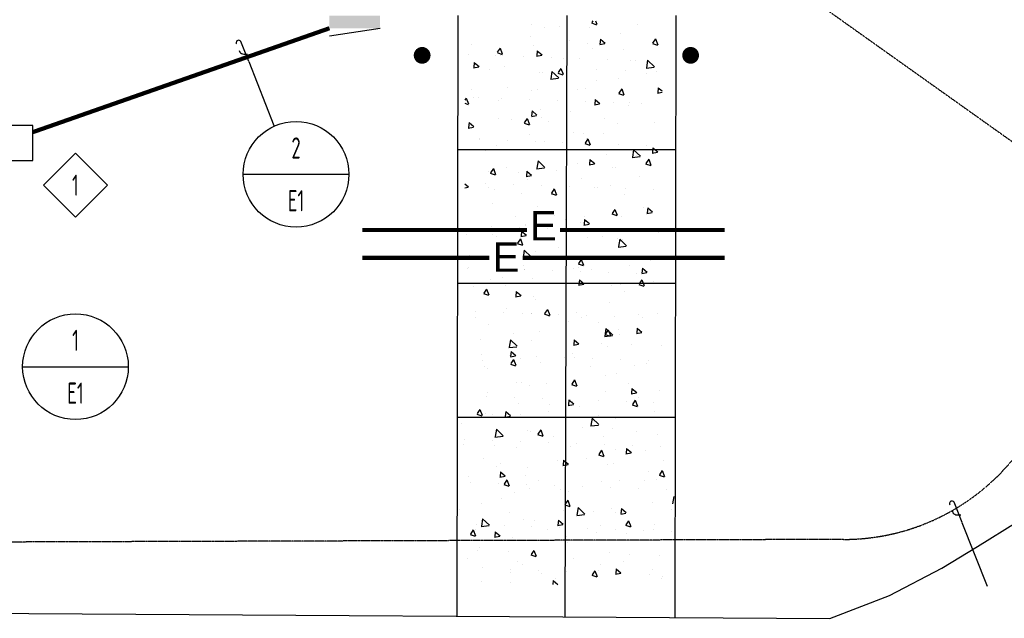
# Model space of a CAD drawing. Header units: inches. Extents: x -28195 to 9374, y -9633 to 28268.
# Tile 21 of 23: x 6591 to 8164, y 12246 to 13202. Entities that reach past the tile are written whole.
import ezdxf
from ezdxf.enums import TextEntityAlignment as Align

# ---------------------------------------------------------------- set-up
doc = ezdxf.new("R2010")
doc.units = ezdxf.units.IN
doc.header["$MEASUREMENT"] = 0
doc.linetypes.add('DASHED', pattern=[0.75, 0.5, -0.25])
for name, color, linetype in [('11', 7, 'Continuous'), ('c-pr-drive', 4, 'Continuous'), ('CONCRETEHATCH', 7, 'Continuous'), ('E-POWR-EQPM', 42, 'Continuous'), ('E-POWR-UNDR', 2, 'DASHED'), ('g-anno-text', 7, 'Continuous'), ('S-PR-BOLLARD', 3, 'Continuous')]:
    doc.layers.add(name, color=color, linetype=linetype)
doc.styles.add('GEN', font='ARCHQUIK.shx', dxfattribs={"width": 0.75, "height": 30})

# ---------------------------------------------------------------- blocks, each defined once
blk = doc.blocks.new('E07214')
blk.add_line((24, 9.61), (0, 6))
blk.add_trace([(0, 6), (0, 0), (24, 6), (24, 0)])
blk = doc.blocks.new('DIMD-E')
blk.add_lwpolyline([(18.19, 0), (0, 18.19), (-18.19, 0), (0, -18.19)], close=True)
blk = doc.blocks.new('loop')
at = {"color": 0}
for p, q in [((-1.099, 0), (0.332, 0)), ((-0.522, 0.125), (-0.608, -0.104)), ((-0.181, 0.322), (-0.295, 0.322)), ((0.321, 0.322), (0.275, 0.322))]:
    blk.add_line(p, q, dxfattribs=at)
for centre, radius, start, end in [((-0.176, -0.045), 0.386, 107.92637, 153.81275), ((0.296, 0.16), 0.164, 282.75876, 441.38215)]:
    blk.add_arc(centre, radius, start, end, dxfattribs=at)

msp = doc.modelspace()

# ---------------------------------------------------------------- linework, layer by layer
at = {"layer": '11', "color": 1, "linetype": 'Continuous', "elevation": 85439.6}
msp.add_lwpolyline([(6520.4, 12253.6), (7885.7, 12245.6), (7981.1, 12282), (8064.5, 12325.6), (8121.8, 12360.4), (8185.2, 12400), (8233.8, 12448.8), (8274.4, 12505), (8306.8, 12565), (8323.2, 12628.3), (8337.8, 12714.8), (8349.6, 13791.4)], dxfattribs=at)
at = {"layer": 'c-pr-drive'}
for p, q in [((7291.6, 13208.8, 85439.6), (7289.7, 12249.2, 85439.6)), ((7465.7, 13208.8, 85439.6), (7462.3, 12248.2, 153641.6)), ((7639.8, 13208.8, 85439.6), (7637.9, 12247.2, 85439.6)), ((7291.6, 12995, 85439.6), (7639.8, 12995, 85439.6)), ((7291.6, 12781.2, 85439.6), (7639.8, 12781.2, 85439.6)), ((7291.6, 12567.3, 85439.6), (7639.8, 12567.3, 85439.6))]:
    msp.add_line(p, q, dxfattribs=at)
at = {"layer": 'CONCRETEHATCH', "color": 2}
for p, q in [((7507.3, 13200.3, 149580.9), (7505.5, 13197.5, 149580.9)), ((7511.4, 13200.3, 149580.9), (7513.6, 13194.8, 149580.9)), ((7409.1, 13195.2, 149580.9), (7409.1, 13195.2, 149580.9)), ((7430.3, 13189.5, 149580.9), (7430.3, 13189.5, 149580.9)), ((7454, 13191.5, 149580.9), (7454, 13191.5, 149580.9)), ((7502.5, 13189.8, 149580.9), (7502.5, 13189.8, 149580.9)), ((7505, 13196.9, 149580.9), (7513.1, 13194.2, 149580.9)), ((7578.7, 13194.8, 149580.9), (7578.7, 13194.8, 149580.9)), ((7407.9, 13176, 149580.9), (7407.9, 13176, 149580.9)), ((7469.4, 13168.3, 149580.9), (7469.4, 13168.3, 149580.9)), ((7519.2, 13171, 149580.9), (7518.5, 13163, 149580.9)), ((7519.2, 13171, 149580.9), (7526.9, 13164.5, 149580.9)), ((7551.9, 13180.1, 149580.9), (7551.9, 13180.1, 149580.9)), ((7607.1, 13171.6, 149580.9), (7602.6, 13164.9, 149580.9)), ((7607.1, 13171.6, 149580.9), (7610.7, 13162.2, 149580.9)), ((7313.4, 13161.9, 149580.9), (7313.4, 13161.9, 149580.9)), ((7358.9, 13156.8, 149580.9), (7354.4, 13150.2, 149580.9)), ((7358.9, 13156.8, 149580.9), (7362.5, 13147.4, 149580.9)), ((7412.3, 13161.3, 149580.9), (7412.3, 13161.3, 149580.9)), ((7418.4, 13152.4, 149580.9), (7417.7, 13144.4, 149580.9)), ((7418.4, 13152.4, 149580.9), (7426.1, 13145.9, 149580.9)), ((7498.8, 13163.5, 149580.9), (7498.8, 13163.5, 149580.9)), ((7506.9, 13156.2, 149580.9), (7506.9, 13156.2, 149580.9)), ((7518.1, 13162.3, 149580.9), (7526.5, 13163.9, 149580.9)), ((7555.3, 13154.5, 149580.9), (7555.3, 13154.5, 149580.9)), ((7602.2, 13164.3, 149580.9), (7610.3, 13161.6, 149580.9)), ((7307.7, 13146.8, 149580.9), (7307.7, 13146.8, 149580.9)), ((7352.3, 13145.2, 149580.9), (7352.3, 13145.2, 149580.9)), ((7354, 13149.5, 149580.9), (7362.1, 13146.8, 149580.9)), ((7359.2, 13144.7, 149580.9), (7359.2, 13144.7, 149580.9)), ((7396.9, 13143.5, 149580.9), (7396.9, 13143.5, 149580.9)), ((7417.3, 13143.8, 149580.9), (7425.7, 13145.3, 149580.9)), ((7441.4, 13141.9, 149580.9), (7441.4, 13141.9, 149580.9)), ((7460.7, 13140.7, 149580.9), (7460.7, 13140.7, 149580.9)), ((7486, 13140.3, 149580.9), (7486, 13140.3, 149580.9)), ((7530.6, 13138.7, 149580.9), (7530.6, 13138.7, 149580.9)), ((7566.9, 13136.8, 149580.9), (7566.9, 13136.8, 149580.9)), ((7575.2, 13137, 149580.9), (7575.2, 13137, 149580.9)), ((7594.5, 13137.4, 149580.9), (7592.6, 13125.4, 149580.9)), ((7594.5, 13137.4, 149580.9), (7605.4, 13126.9, 149580.9)), ((7316.6, 13125.2, 149580.9), (7324.9, 13126.7, 149580.9)), ((7317.7, 13133.8, 149580.9), (7317, 13125.8, 149580.9)), ((7317.7, 13133.8, 149580.9), (7325.4, 13127.3, 149580.9)), ((7317.8, 13128.3, 149580.9), (7317.8, 13128.3, 149580.9)), ((7342.6, 13122.7, 149580.9), (7342.6, 13122.7, 149580.9)), ((7366.2, 13126.6, 149580.9), (7366.2, 13126.6, 149580.9)), ((7441.8, 13119.6, 149580.9), (7440, 13107.7, 149580.9)), ((7441.8, 13119.6, 149580.9), (7452.7, 13109.2, 149580.9)), ((7456, 13124.2, 149580.9), (7451.5, 13117.6, 149580.9)), ((7456, 13124.2, 149580.9), (7459.6, 13114.9, 149580.9)), ((7512.2, 13122.3, 149580.9), (7512.2, 13122.3, 149580.9)), ((7559.7, 13121, 149580.9), (7559.7, 13121, 149580.9)), ((7592.2, 13124.8, 149580.9), (7604.9, 13126.3, 149580.9)), ((7608.1, 13119.3, 149580.9), (7608.1, 13119.3, 149580.9)), ((7422.5, 13117.1, 149580.9), (7422.5, 13117.1, 149580.9)), ((7427.3, 13118, 149580.9), (7427.3, 13118, 149580.9)), ((7439.5, 13107.1, 149580.9), (7452.2, 13108.5, 149580.9)), ((7451.1, 13117, 149580.9), (7459.2, 13114.2, 149580.9)), ((7513.6, 13105.5, 149580.9), (7513.6, 13105.5, 149580.9)), ((7548.9, 13108.6, 149580.9), (7548.9, 13108.6, 149580.9)), ((7592.2, 13116.7, 149580.9), (7592.2, 13116.7, 149580.9)), ((7313.2, 13090.6, 149580.9), (7313.2, 13090.6, 149580.9)), ((7370.6, 13093.1, 149580.9), (7370.6, 13093.1, 149580.9)), ((7409.3, 13089.8, 149580.9), (7409.3, 13089.8, 149580.9)), ((7419, 13091.4, 149580.9), (7419, 13091.4, 149580.9)), ((7482.8, 13090.2, 149580.9), (7482.8, 13090.2, 149580.9)), ((7495.8, 13092, 149580.9), (7495.8, 13092, 149580.9)), ((7553.2, 13091.6, 149580.9), (7548.7, 13085, 149580.9)), ((7553.2, 13091.6, 149580.9), (7556.8, 13082.3, 149580.9)), ((7611.5, 13093.5, 149580.9), (7610.8, 13085.5, 149580.9)), ((7611.5, 13093.5, 149580.9), (7617.6, 13088.4, 149580.9)), ((7305, 13076.9, 149580.9), (7302.7, 13073.5, 149580.9)), ((7305, 13076.9, 149580.9), (7308.6, 13067.5, 149580.9)), ((7317.1, 13078, 149580.9), (7317.1, 13078, 149580.9)), ((7324.5, 13077.6, 149580.9), (7324.5, 13077.6, 149580.9)), ((7356.2, 13073.2, 149580.9), (7356.2, 13073.2, 149580.9)), ((7361.7, 13076.4, 149580.9), (7361.7, 13076.4, 149580.9)), ((7406.3, 13074.8, 149580.9), (7406.3, 13074.8, 149580.9)), ((7450.9, 13073.1, 149580.9), (7450.9, 13073.1, 149580.9)), ((7510.8, 13074.9, 149580.9), (7510.1, 13066.9, 149580.9)), ((7510.8, 13074.9, 149580.9), (7518.5, 13068.4, 149580.9)), ((7548.2, 13084.4, 149580.9), (7556.3, 13081.6, 149580.9)), ((7610.4, 13084.9, 149580.9), (7617.6, 13086.2, 149580.9)), ((7612.5, 13085.8, 149580.9), (7612.5, 13085.8, 149580.9)), ((7302.7, 13068.7, 149580.9), (7308.1, 13066.9, 149580.9)), ((7410, 13056.3, 149580.9), (7409.3, 13048.3, 149580.9)), ((7410, 13056.3, 149580.9), (7417.7, 13049.8, 149580.9)), ((7423.4, 13057.9, 149580.9), (7423.4, 13057.9, 149580.9)), ((7471.9, 13056.1, 149580.9), (7471.9, 13056.1, 149580.9)), ((7495.5, 13071.5, 149580.9), (7495.5, 13071.5, 149580.9)), ((7509.7, 13066.3, 149580.9), (7518, 13067.8, 149580.9)), ((7540.1, 13069.9, 149580.9), (7540.1, 13069.9, 149580.9)), ((7563.9, 13065.3, 149580.9), (7563.9, 13065.3, 149580.9)), ((7566.4, 13070.3, 149580.9), (7566.4, 13070.3, 149580.9)), ((7584.6, 13068.3, 149580.9), (7584.6, 13068.3, 149580.9)), ((7356, 13044.5, 149580.9), (7356, 13044.5, 149580.9)), ((7377.3, 13042.4, 149580.9), (7377.3, 13042.4, 149580.9)), ((7402.1, 13044.3, 149580.9), (7397.6, 13037.6, 149580.9)), ((7402.1, 13044.3, 149580.9), (7405.7, 13034.9, 149580.9)), ((7408.9, 13047.7, 149580.9), (7417.3, 13049.2, 149580.9)), ((7424.3, 13046.5, 149580.9), (7424.3, 13046.5, 149580.9)), ((7525.6, 13044.1, 149580.9), (7525.6, 13044.1, 149580.9)), ((7308.1, 13029.1, 149580.9), (7316.5, 13030.6, 149580.9)), ((7309.3, 13037.7, 149580.9), (7308.6, 13029.7, 149580.9)), ((7309.3, 13037.7, 149580.9), (7317, 13031.3, 149580.9)), ((7397.2, 13037, 149580.9), (7405.3, 13034.3, 149580.9)), ((7436, 13039, 149580.9), (7436, 13039, 149580.9)), ((7545.9, 13037.1, 149580.9), (7545.9, 13037.1, 149580.9)), ((7605.6, 13038.6, 149580.9), (7605.6, 13038.6, 149580.9)), ((7325.7, 13010.4, 149580.9), (7325.7, 13010.4, 149580.9)), ((7326.6, 13012.4, 149580.9), (7326.6, 13012.4, 149580.9)), ((7370.3, 13008.7, 149580.9), (7370.3, 13008.7, 149580.9)), ((7406.3, 13018.3, 149580.9), (7406.3, 13018.3, 149580.9)), ((7476.3, 13022.6, 149580.9), (7476.3, 13022.6, 149580.9)), ((7492.7, 13020.4, 149580.9), (7492.7, 13020.4, 149580.9)), ((7499.2, 13011.7, 149580.9), (7494.7, 13005, 149580.9)), ((7496.2, 13012.1, 149580.9), (7496.2, 13012.1, 149580.9)), ((7499.2, 13011.7, 149580.9), (7502.8, 13002.3, 149580.9)), ((7524.7, 13020.9, 149580.9), (7524.7, 13020.9, 149580.9)), ((7335.6, 12993, 149580.9), (7335.6, 12993, 149580.9)), ((7353.2, 13001.7, 149580.9), (7353.2, 13001.7, 149580.9)), ((7414.9, 13007.1, 149580.9), (7414.9, 13007.1, 149580.9)), ((7430.1, 13007.1, 149580.9), (7430.1, 13007.1, 149580.9)), ((7459.4, 13005.5, 149580.9), (7459.4, 13005.5, 149580.9)), ((7494.3, 13004.4, 149580.9), (7502.4, 13001.7, 149580.9)), ((7504, 13003.9, 149580.9), (7504, 13003.9, 149580.9)), ((7548.6, 13002.2, 149580.9), (7548.6, 13002.2, 149580.9)), ((7560.8, 12993.8, 149580.9), (7560.8, 12993.8, 149580.9)), ((7572.3, 12994.4, 149580.9), (7570.5, 12982.5, 149580.9)), ((7572.3, 12994.4, 149580.9), (7583.2, 12984, 149580.9)), ((7593.2, 13000.6, 149580.9), (7593.2, 13000.6, 149580.9)), ((7603.1, 12997.4, 149580.9), (7602.4, 12989.4, 149580.9)), ((7603.1, 12997.4, 149580.9), (7610.8, 12990.9, 149580.9)), ((7502.4, 12978.8, 149580.9), (7501.7, 12970.8, 149580.9)), ((7502.4, 12978.8, 149580.9), (7510.1, 12972.4, 149580.9)), ((7529.1, 12987.4, 149580.9), (7529.1, 12987.4, 149580.9)), ((7570, 12981.9, 149580.9), (7582.7, 12983.4, 149580.9)), ((7577.5, 12985.7, 149580.9), (7577.5, 12985.7, 149580.9)), ((7596.4, 12979.1, 149580.9), (7591.9, 12972.4, 149580.9)), ((7596.4, 12979.1, 149580.9), (7600, 12969.7, 149580.9)), ((7602, 12988.8, 149580.9), (7610.4, 12990.3, 149580.9)), ((7348.2, 12964.3, 149580.9), (7343.7, 12957.7, 149580.9)), ((7348.2, 12964.3, 149580.9), (7351.8, 12954.9, 149580.9)), ((7369.4, 12966.4, 149580.9), (7369.4, 12966.4, 149580.9)), ((7417.3, 12964.1, 149580.9), (7430.1, 12965.6, 149580.9)), ((7419.7, 12976.7, 149580.9), (7417.8, 12964.7, 149580.9)), ((7419.7, 12976.7, 149580.9), (7430.5, 12966.2, 149580.9)), ((7421.3, 12975, 149580.9), (7421.3, 12975, 149580.9)), ((7483, 12971.9, 149580.9), (7483, 12971.9, 149580.9)), ((7501.2, 12970.2, 149580.9), (7509.6, 12971.7, 149580.9)), ((7539.1, 12966, 149580.9), (7539.1, 12966, 149580.9)), ((7542.8, 12965.6, 149580.9), (7542.8, 12965.6, 149580.9)), ((7591.4, 12971.8, 149580.9), (7599.5, 12969.1, 149580.9)), ((7340, 12959.5, 149580.9), (7340, 12959.5, 149580.9)), ((7343.2, 12957, 149580.9), (7351.3, 12954.3, 149580.9)), ((7388.4, 12957.8, 149580.9), (7388.4, 12957.8, 149580.9)), ((7400.5, 12951.6, 149580.9), (7408.9, 12953.2, 149580.9)), ((7401.6, 12960.2, 149580.9), (7400.9, 12952.2, 149580.9)), ((7401.6, 12960.2, 149580.9), (7409.3, 12953.8, 149580.9)), ((7403.3, 12946.8, 149580.9), (7403.3, 12946.8, 149580.9)), ((7449.4, 12960.9, 149580.9), (7449.4, 12960.9, 149580.9)), ((7489.7, 12948.9, 149580.9), (7489.7, 12948.9, 149580.9)), ((7581.9, 12952.1, 149580.9), (7581.9, 12952.1, 149580.9)), ((7302.7, 12940.1, 149580.9), (7308.6, 12935.2, 149580.9)), ((7302.7, 12933.6, 149580.9), (7308.1, 12934.6, 149580.9)), ((7335.7, 12940.8, 149580.9), (7335.7, 12940.8, 149580.9)), ((7340, 12934.3, 149580.9), (7340, 12934.3, 149580.9)), ((7350.2, 12930.2, 149580.9), (7350.2, 12930.2, 149580.9)), ((7380.3, 12939.2, 149580.9), (7380.3, 12939.2, 149580.9)), ((7424.9, 12937.5, 149580.9), (7424.9, 12937.5, 149580.9)), ((7445.3, 12931.7, 149580.9), (7440.8, 12925.1, 149580.9)), ((7445.3, 12931.7, 149580.9), (7448.9, 12922.4, 149580.9)), ((7469.5, 12935.9, 149580.9), (7469.5, 12935.9, 149580.9)), ((7509.6, 12933.9, 149580.9), (7509.6, 12933.9, 149580.9)), ((7514.1, 12934.3, 149580.9), (7514.1, 12934.3, 149580.9)), ((7535.8, 12936.6, 149580.9), (7535.8, 12936.6, 149580.9)), ((7558.7, 12932.7, 149580.9), (7558.7, 12932.7, 149580.9)), ((7603.3, 12931, 149580.9), (7603.3, 12931, 149580.9)), ((7392.8, 12924.2, 149580.9), (7392.8, 12924.2, 149580.9)), ((7440.4, 12924.5, 149580.9), (7448.5, 12921.7, 149580.9)), ((7441.3, 12922.5, 149580.9), (7441.3, 12922.5, 149580.9)), ((7557.8, 12922.3, 149580.9), (7557.8, 12922.3, 149580.9)), ((7346.7, 12908.7, 149580.9), (7346.7, 12908.7, 149580.9)), ((7418.3, 12903.5, 149580.9), (7418.3, 12903.5, 149580.9)), ((7542.4, 12899.1, 149580.9), (7537.9, 12892.5, 149580.9)), ((7542.4, 12899.1, 149580.9), (7546, 12889.8, 149580.9)), ((7588.6, 12901.4, 149580.9), (7588.6, 12901.4, 149580.9)), ((7594.7, 12901.3, 149580.9), (7594, 12893.3, 149580.9)), ((7594.7, 12901.3, 149580.9), (7602.4, 12894.9, 149580.9)), ((7382.8, 12888.3, 149580.9), (7382.8, 12888.3, 149580.9)), ((7445.7, 12889, 149580.9), (7445.7, 12889, 149580.9)), ((7494.1, 12887.3, 149580.9), (7494.1, 12887.3, 149580.9)), ((7537.5, 12891.9, 149580.9), (7545.6, 12889.1, 149580.9)), ((7539.8, 12894.1, 149580.9), (7539.8, 12894.1, 149580.9)), ((7552.5, 12887.9, 149580.9), (7552.5, 12887.9, 149580.9)), ((7593.6, 12892.7, 149580.9), (7602, 12894.3, 149580.9)), ((7345.2, 12872, 149580.9), (7345.2, 12872, 149580.9)), ((7389.7, 12870.4, 149580.9), (7389.7, 12870.4, 149580.9)), ((7399.5, 12873.5, 149580.9), (7399.5, 12873.5, 149580.9)), ((7400.3, 12875.3, 149580.9), (7400.3, 12875.3, 149580.9)), ((7434.3, 12868.8, 149580.9), (7434.3, 12868.8, 149580.9)), ((7462.8, 12882.8, 149580.9), (7462.8, 12882.8, 149580.9)), ((7486.7, 12877.4, 149580.9), (7486.7, 12877.4, 149580.9)), ((7492.8, 12874.1, 149580.9), (7501.2, 12875.7, 149580.9)), ((7494, 12882.7, 149580.9), (7493.3, 12874.7, 149580.9)), ((7494, 12882.7, 149580.9), (7501.7, 12876.3, 149580.9)), ((7305, 12859.4, 149580.9), (7305, 12859.4, 149580.9)), ((7347.1, 12858.7, 149580.9), (7347.1, 12858.7, 149580.9)), ((7353.4, 12856.2, 149580.9), (7353.4, 12856.2, 149580.9)), ((7391.4, 12851.8, 149580.9), (7386.9, 12845.1, 149580.9)), ((7391.4, 12851.8, 149580.9), (7395, 12842.4, 149580.9)), ((7392.1, 12855.5, 149580.9), (7400.5, 12857.1, 149580.9)), ((7393.2, 12864.2, 149580.9), (7392.5, 12856.1, 149580.9)), ((7393.2, 12864.2, 149580.9), (7400.9, 12857.7, 149580.9)), ((7478.9, 12867.1, 149580.9), (7478.9, 12867.1, 149580.9)), ((7498.5, 12853.8, 149580.9), (7498.5, 12853.8, 149580.9)), ((7523.1, 12855.8, 149580.9), (7523.1, 12855.8, 149580.9)), ((7523.5, 12865.5, 149580.9), (7523.5, 12865.5, 149580.9)), ((7546.9, 12852.1, 149580.9), (7546.9, 12852.1, 149580.9)), ((7550.1, 12851.5, 149580.9), (7548.3, 12839.5, 149580.9)), ((7550.1, 12851.5, 149580.9), (7561, 12841, 149580.9)), ((7568.1, 12863.9, 149580.9), (7568.1, 12863.9, 149580.9)), ((7612.7, 12862.3, 149580.9), (7612.7, 12862.3, 149580.9)), ((7386.4, 12844.5, 149580.9), (7394.5, 12841.8, 149580.9)), ((7452.4, 12838.3, 149580.9), (7452.4, 12838.3, 149580.9)), ((7547.8, 12838.9, 149580.9), (7560.5, 12840.4, 149580.9)), ((7554.8, 12850.8, 149580.9), (7554.8, 12850.8, 149580.9)), ((7309.4, 12825.9, 149580.9), (7309.4, 12825.9, 149580.9)), ((7357.8, 12824.1, 149580.9), (7357.8, 12824.1, 149580.9)), ((7395.2, 12821.2, 149580.9), (7407.9, 12822.6, 149580.9)), ((7397.5, 12833.7, 149580.9), (7395.6, 12821.8, 149580.9)), ((7397.5, 12833.7, 149580.9), (7408.4, 12823.3, 149580.9)), ((7415.2, 12832, 149580.9), (7415.2, 12832, 149580.9)), ((7536.8, 12822.6, 149580.9), (7536.8, 12822.6, 149580.9)), ((7306.6, 12805.1, 149580.9), (7306.6, 12805.1, 149580.9)), ((7309.1, 12806, 149580.9), (7309.1, 12806, 149580.9)), ((7353.7, 12804.4, 149580.9), (7353.7, 12804.4, 149580.9)), ((7396.3, 12810.2, 149580.9), (7396.3, 12810.2, 149580.9)), ((7476.2, 12804.7, 149580.9), (7476.2, 12804.7, 149580.9)), ((7483.6, 12811.9, 149580.9), (7491.7, 12809.2, 149580.9)), ((7483.7, 12805.9, 149580.9), (7483.7, 12805.9, 149580.9)), ((7488.5, 12819.2, 149580.9), (7484, 12812.5, 149580.9)), ((7488.5, 12819.2, 149580.9), (7492.1, 12809.8, 149580.9)), ((7551.3, 12818.5, 149580.9), (7551.3, 12818.5, 149580.9)), ((7565.9, 12809.8, 149580.9), (7565.9, 12809.8, 149580.9)), ((7586.3, 12805.3, 149580.9), (7585.6, 12797.2, 149580.9)), ((7586.3, 12805.3, 149580.9), (7594, 12798.8, 149580.9)), ((7599.7, 12816.8, 149580.9), (7599.7, 12816.8, 149580.9)), ((7362.2, 12790.6, 149580.9), (7362.2, 12790.6, 149580.9)), ((7397.2, 12803.8, 149580.9), (7397.2, 12803.8, 149580.9)), ((7398.3, 12802.7, 149580.9), (7398.3, 12802.7, 149580.9)), ((7410.7, 12788.9, 149580.9), (7410.7, 12788.9, 149580.9)), ((7442.9, 12801.1, 149580.9), (7442.9, 12801.1, 149580.9)), ((7487.5, 12799.5, 149580.9), (7487.5, 12799.5, 149580.9)), ((7505.2, 12803, 149580.9), (7505.2, 12803, 149580.9)), ((7532.1, 12797.9, 149580.9), (7532.1, 12797.9, 149580.9)), ((7576.7, 12796.2, 149580.9), (7576.7, 12796.2, 149580.9)), ((7585.2, 12796.6, 149580.9), (7593.6, 12798.2, 149580.9)), ((7316.1, 12775.1, 149580.9), (7316.1, 12775.1, 149580.9)), ((7344.1, 12787.2, 149580.9), (7344.1, 12787.2, 149580.9)), ((7366.8, 12778.1, 149580.9), (7366.8, 12778.1, 149580.9)), ((7484.4, 12778, 149580.9), (7492.8, 12779.6, 149580.9)), ((7485.6, 12786.7, 149580.9), (7484.9, 12778.7, 149580.9)), ((7485.6, 12786.7, 149580.9), (7493.3, 12780.2, 149580.9)), ((7536.5, 12777.7, 149580.9), (7536.5, 12777.7, 149580.9)), ((7551.8, 12779.3, 149580.9), (7551.8, 12779.3, 149580.9)), ((7580.7, 12779.3, 149580.9), (7588.8, 12776.6, 149580.9)), ((7585.6, 12786.6, 149580.9), (7581.1, 12779.9, 149580.9)), ((7585.6, 12786.6, 149580.9), (7589.2, 12777.2, 149580.9)), ((7604.2, 12783.3, 149580.9), (7604.2, 12783.3, 149580.9)), ((7332.5, 12764.5, 149580.9), (7340.6, 12761.8, 149580.9)), ((7337.4, 12771.8, 149580.9), (7332.9, 12765.2, 149580.9)), ((7337.4, 12771.8, 149580.9), (7341, 12762.5, 149580.9)), ((7383.7, 12759.5, 149580.9), (7392.1, 12761, 149580.9)), ((7384.8, 12768.1, 149580.9), (7384.1, 12760.1, 149580.9)), ((7384.8, 12768.1, 149580.9), (7392.5, 12761.6, 149580.9)), ((7412.2, 12760.5, 149580.9), (7412.2, 12760.5, 149580.9)), ((7558, 12767.8, 149580.9), (7558, 12767.8, 149580.9)), ((7415.1, 12755.4, 149580.9), (7415.1, 12755.4, 149580.9)), ((7463.5, 12753.7, 149580.9), (7463.5, 12753.7, 149580.9)), ((7533.8, 12751, 149580.9), (7533.8, 12751, 149580.9)), ((7319.2, 12736.4, 149580.9), (7319.2, 12736.4, 149580.9)), ((7320, 12726.9, 149580.9), (7320, 12726.9, 149580.9)), ((7363.8, 12734.8, 149580.9), (7363.8, 12734.8, 149580.9)), ((7368.9, 12739.9, 149580.9), (7368.9, 12739.9, 149580.9)), ((7394.2, 12732.3, 149580.9), (7394.2, 12732.3, 149580.9)), ((7408.4, 12733.2, 149580.9), (7408.4, 12733.2, 149580.9)), ((7409.7, 12732.1, 149580.9), (7409.7, 12732.1, 149580.9)), ((7429.6, 12732, 149580.9), (7437.7, 12729.2, 149580.9)), ((7434.6, 12739.2, 149580.9), (7430.1, 12732.6, 149580.9)), ((7434.6, 12739.2, 149580.9), (7438.2, 12729.9, 149580.9)), ((7452.9, 12731.5, 149580.9), (7452.9, 12731.5, 149580.9)), ((7480.7, 12734.4, 149580.9), (7480.7, 12734.4, 149580.9)), ((7489.6, 12726.6, 149580.9), (7489.6, 12726.6, 149580.9)), ((7497.5, 12729.9, 149580.9), (7497.5, 12729.9, 149580.9)), ((7542.1, 12728.3, 149580.9), (7542.1, 12728.3, 149580.9)), ((7579.3, 12731.7, 149580.9), (7579.3, 12731.7, 149580.9)), ((7586.7, 12726.7, 149580.9), (7586.7, 12726.7, 149580.9)), ((7610.8, 12732.6, 149580.9), (7610.8, 12732.6, 149580.9)), ((7341.1, 12715.7, 149580.9), (7341.1, 12715.7, 149580.9)), ((7467.9, 12720.1, 149580.9), (7467.9, 12720.1, 149580.9)), ((7516.3, 12718.4, 149580.9), (7516.3, 12718.4, 149580.9)), ((7380.3, 12700, 149580.9), (7380.3, 12700, 149580.9)), ((7421.8, 12704.6, 149580.9), (7421.8, 12704.6, 149580.9)), ((7525.7, 12696, 149580.9), (7538.4, 12697.4, 149580.9)), ((7528, 12708.5, 149580.9), (7526.1, 12696.6, 149580.9)), ((7526.8, 12699.4, 149580.9), (7534.9, 12696.6, 149580.9)), ((7531.7, 12706.6, 149580.9), (7527.2, 12700, 149580.9)), ((7528, 12708.5, 149580.9), (7538.8, 12698.1, 149580.9)), ((7531.7, 12706.6, 149580.9), (7535.3, 12697.3, 149580.9)), ((7548.7, 12707.8, 149580.9), (7548.7, 12707.8, 149580.9)), ((7549.9, 12699.6, 149580.9), (7549.9, 12699.6, 149580.9)), ((7576.8, 12700.6, 149580.9), (7585.2, 12702.1, 149580.9)), ((7577.9, 12709.2, 149580.9), (7577.2, 12701.2, 149580.9)), ((7577.9, 12709.2, 149580.9), (7585.6, 12702.7, 149580.9)), ((7327.2, 12690.5, 149580.9), (7327.2, 12690.5, 149580.9)), ((7373, 12678.2, 149580.9), (7385.7, 12679.7, 149580.9)), ((7375.3, 12690.7, 149580.9), (7373.5, 12678.8, 149580.9)), ((7375.3, 12690.7, 149580.9), (7386.2, 12680.3, 149580.9)), ((7409.2, 12689, 149580.9), (7409.2, 12689, 149580.9)), ((7476, 12682, 149580.9), (7484.4, 12683.5, 149580.9)), ((7477.2, 12690.6, 149580.9), (7476.5, 12682.6, 149580.9)), ((7477.2, 12690.6, 149580.9), (7484.9, 12684.1, 149580.9)), ((7520.7, 12684.9, 149580.9), (7520.7, 12684.9, 149580.9)), ((7530.8, 12679.5, 149580.9), (7530.8, 12679.5, 149580.9)), ((7569.1, 12683.2, 149580.9), (7569.1, 12683.2, 149580.9)), ((7617.2, 12681.7, 149580.9), (7617.2, 12681.7, 149580.9)), ((7328.6, 12667.7, 149580.9), (7328.6, 12667.7, 149580.9)), ((7373.2, 12666, 149580.9), (7373.2, 12666, 149580.9)), ((7375.3, 12663.4, 149580.9), (7383.7, 12664.9, 149580.9)), ((7376.4, 12672, 149580.9), (7375.7, 12664, 149580.9)), ((7376.4, 12672, 149580.9), (7384.1, 12665.6, 149580.9)), ((7417.8, 12664.4, 149580.9), (7417.8, 12664.4, 149580.9)), ((7462.4, 12662.8, 149580.9), (7462.4, 12662.8, 149580.9)), ((7474.6, 12669.4, 149580.9), (7474.6, 12669.4, 149580.9)), ((7477.6, 12662.9, 149580.9), (7477.6, 12662.9, 149580.9)), ((7331.6, 12657, 149580.9), (7331.6, 12657, 149580.9)), ((7333.4, 12648.8, 149580.9), (7333.4, 12648.8, 149580.9)), ((7375.7, 12652, 149580.9), (7383.8, 12649.3, 149580.9)), ((7380.6, 12659.3, 149580.9), (7376.2, 12652.6, 149580.9)), ((7380.1, 12655.3, 149580.9), (7380.1, 12655.3, 149580.9)), ((7380.6, 12659.3, 149580.9), (7384.2, 12649.9, 149580.9)), ((7391.2, 12660.8, 149580.9), (7391.2, 12660.8, 149580.9)), ((7423.1, 12654, 149580.9), (7423.1, 12654, 149580.9)), ((7503, 12648.4, 149580.9), (7503, 12648.4, 149580.9)), ((7507, 12661.1, 149580.9), (7507, 12661.1, 149580.9)), ((7551.6, 12659.5, 149580.9), (7551.6, 12659.5, 149580.9)), ((7573.6, 12649.7, 149580.9), (7573.6, 12649.7, 149580.9)), ((7592.7, 12653.6, 149580.9), (7592.7, 12653.6, 149580.9)), ((7596.1, 12657.9, 149580.9), (7596.1, 12657.9, 149580.9)), ((7338.1, 12644.2, 149580.9), (7338.1, 12644.2, 149580.9)), ((7527.4, 12634.2, 149580.9), (7527.4, 12634.2, 149580.9)), ((7545.7, 12636.3, 149580.9), (7545.7, 12636.3, 149580.9)), ((7384.5, 12621.8, 149580.9), (7384.5, 12621.8, 149580.9)), ((7393.7, 12621.9, 149580.9), (7393.7, 12621.9, 149580.9)), ((7406.2, 12617.5, 149580.9), (7406.2, 12617.5, 149580.9)), ((7432.9, 12620.1, 149580.9), (7432.9, 12620.1, 149580.9)), ((7472.8, 12619.4, 149580.9), (7480.9, 12616.7, 149580.9)), ((7477.8, 12626.7, 149580.9), (7473.3, 12620, 149580.9)), ((7477.8, 12626.7, 149580.9), (7481.4, 12617.3, 149580.9)), ((7563.3, 12621.5, 149580.9), (7563.3, 12621.5, 149580.9)), ((7337.2, 12600, 149580.9), (7337.2, 12600, 149580.9)), ((7338.3, 12606.3, 149580.9), (7338.3, 12606.3, 149580.9)), ((7527.7, 12608, 149580.9), (7527.7, 12608, 149580.9)), ((7568.4, 12604.5, 149580.9), (7576.8, 12606, 149580.9)), ((7569.5, 12613.1, 149580.9), (7568.8, 12605.1, 149580.9)), ((7569.5, 12613.1, 149580.9), (7577.2, 12606.6, 149580.9)), ((7614.2, 12610.2, 149580.9), (7614.2, 12610.2, 149580.9)), ((7381.8, 12598.4, 149580.9), (7381.8, 12598.4, 149580.9)), ((7388.2, 12589.3, 149580.9), (7388.2, 12589.3, 149580.9)), ((7426.4, 12596.7, 149580.9), (7426.4, 12596.7, 149580.9)), ((7437.3, 12586.5, 149580.9), (7437.3, 12586.5, 149580.9)), ((7467.6, 12585.9, 149580.9), (7476, 12587.4, 149580.9)), ((7468.8, 12594.5, 149580.9), (7468.1, 12586.5, 149580.9)), ((7468.8, 12594.5, 149580.9), (7476.5, 12588.1, 149580.9)), ((7471, 12595.1, 149580.9), (7471, 12595.1, 149580.9)), ((7474.6, 12591.4, 149580.9), (7474.6, 12591.4, 149580.9)), ((7485.7, 12584.8, 149580.9), (7485.7, 12584.8, 149580.9)), ((7515.5, 12593.5, 149580.9), (7515.5, 12593.5, 149580.9)), ((7560.1, 12591.9, 149580.9), (7560.1, 12591.9, 149580.9)), ((7570, 12586.8, 149580.9), (7578.1, 12584.1, 149580.9)), ((7574.9, 12594.1, 149580.9), (7570.4, 12587.4, 149580.9)), ((7574.9, 12594.1, 149580.9), (7578.5, 12584.7, 149580.9)), ((7580.2, 12598.9, 149580.9), (7580.2, 12598.9, 149580.9)), ((7604.7, 12590.2, 149580.9), (7604.7, 12590.2, 149580.9)), ((7321.8, 12572.1, 149580.9), (7329.9, 12569.3, 149580.9)), ((7326.7, 12579.3, 149580.9), (7322.2, 12572.7, 149580.9)), ((7326.7, 12579.3, 149580.9), (7330.3, 12570, 149580.9)), ((7335.1, 12572.7, 149580.9), (7335.1, 12572.7, 149580.9)), ((7346.8, 12570.7, 149580.9), (7346.8, 12570.7, 149580.9)), ((7366.9, 12567.3, 149580.9), (7375.3, 12568.9, 149580.9)), ((7368, 12575.9, 149580.9), (7367.3, 12567.9, 149580.9)), ((7368, 12575.9, 149580.9), (7375.7, 12569.5, 149580.9)), ((7391.2, 12571, 149580.9), (7391.2, 12571, 149580.9)), ((7436.5, 12575.9, 149580.9), (7436.5, 12575.9, 149580.9)), ((7516.4, 12570.3, 149580.9), (7516.4, 12570.3, 149580.9)), ((7606.1, 12575.5, 149580.9), (7606.1, 12575.5, 149580.9)), ((7296.6, 12556.9, 149580.9), (7296.6, 12556.9, 149580.9)), ((7503.5, 12553, 149580.9), (7516.2, 12554.5, 149580.9)), ((7505.8, 12565.6, 149580.9), (7503.9, 12553.6, 149580.9)), ((7505.8, 12565.6, 149580.9), (7516.7, 12555.1, 149580.9)), ((7542.7, 12564.8, 149580.9), (7542.7, 12564.8, 149580.9)), ((7353.1, 12547.8, 149580.9), (7351.3, 12535.9, 149580.9)), ((7353.1, 12547.8, 149580.9), (7364, 12537.4, 149580.9)), ((7403.2, 12546, 149580.9), (7403.2, 12546, 149580.9)), ((7407.1, 12543.8, 149580.9), (7407.1, 12543.8, 149580.9)), ((7418.9, 12539.5, 149580.9), (7427, 12536.7, 149580.9)), ((7423.8, 12546.7, 149580.9), (7419.4, 12540.1, 149580.9)), ((7423.8, 12546.7, 149580.9), (7427.4, 12537.4, 149580.9)), ((7490.1, 12551.3, 149580.9), (7490.1, 12551.3, 149580.9)), ((7538.6, 12549.6, 149580.9), (7538.6, 12549.6, 149580.9)), ((7576.7, 12543.4, 149580.9), (7576.7, 12543.4, 149580.9)), ((7611.1, 12538.7, 149580.9), (7611.1, 12538.7, 149580.9)), ((7301, 12523.4, 149580.9), (7301, 12523.4, 149580.9)), ((7302.6, 12532.1, 149580.9), (7302.6, 12532.1, 149580.9)), ((7347.2, 12530.4, 149580.9), (7347.2, 12530.4, 149580.9)), ((7349.5, 12521.7, 149580.9), (7349.5, 12521.7, 149580.9)), ((7350.8, 12535.3, 149580.9), (7363.6, 12536.7, 149580.9)), ((7391.8, 12528.8, 149580.9), (7391.8, 12528.8, 149580.9)), ((7436.4, 12527.2, 149580.9), (7436.4, 12527.2, 149580.9)), ((7444, 12535.8, 149580.9), (7444, 12535.8, 149580.9)), ((7481, 12525.5, 149580.9), (7481, 12525.5, 149580.9)), ((7524.7, 12536.5, 149580.9), (7524.7, 12536.5, 149580.9)), ((7525.6, 12523.9, 149580.9), (7525.6, 12523.9, 149580.9)), ((7570.2, 12522.3, 149580.9), (7570.2, 12522.3, 149580.9)), ((7385.2, 12517.8, 149580.9), (7385.2, 12517.8, 149580.9)), ((7471.6, 12519.9, 149580.9), (7471.6, 12519.9, 149580.9)), ((7516, 12506.9, 149580.9), (7524.1, 12504.2, 149580.9)), ((7521, 12514.1, 149580.9), (7516.5, 12507.5, 149580.9)), ((7521, 12514.1, 149580.9), (7524.6, 12504.8, 149580.9)), ((7543, 12516.1, 149580.9), (7543, 12516.1, 149580.9)), ((7560, 12508.4, 149580.9), (7568.4, 12510, 149580.9)), ((7561.1, 12517, 149580.9), (7560.4, 12509, 149580.9)), ((7561.1, 12517, 149580.9), (7568.8, 12510.6, 149580.9)), ((7591.4, 12514.3, 149580.9), (7591.4, 12514.3, 149580.9)), ((7614.8, 12520.7, 149580.9), (7614.8, 12520.7, 149580.9)), ((7332, 12501.2, 149580.9), (7332, 12501.2, 149580.9)), ((7360.2, 12492.6, 149580.9), (7360.2, 12492.6, 149580.9)), ((7449.9, 12497.7, 149580.9), (7449.9, 12497.7, 149580.9)), ((7459.2, 12489.8, 149580.9), (7467.6, 12491.4, 149580.9)), ((7460.4, 12498.4, 149580.9), (7459.7, 12490.4, 149580.9)), ((7460.4, 12498.4, 149580.9), (7468.1, 12492, 149580.9)), ((7496.8, 12500.6, 149580.9), (7496.8, 12500.6, 149580.9)), ((7529.8, 12492.2, 149580.9), (7529.8, 12492.2, 149580.9)), ((7539.7, 12493.3, 149580.9), (7539.7, 12493.3, 149580.9)), ((7619.5, 12497.3, 149580.9), (7619.5, 12497.3, 149580.9)), ((7353.9, 12488.1, 149580.9), (7353.9, 12488.1, 149580.9)), ((7359.6, 12479.9, 149580.9), (7358.9, 12471.9, 149580.9)), ((7359.6, 12479.9, 149580.9), (7367.3, 12473.4, 149580.9)), ((7400.1, 12474.5, 149580.9), (7400.1, 12474.5, 149580.9)), ((7402.3, 12486.4, 149580.9), (7402.3, 12486.4, 149580.9)), ((7595.8, 12480.8, 149580.9), (7595.8, 12480.8, 149580.9)), ((7613.2, 12474.3, 149580.9), (7621.3, 12471.6, 149580.9)), ((7618.1, 12481.6, 149580.9), (7613.6, 12474.9, 149580.9)), ((7618.1, 12481.6, 149580.9), (7621.7, 12472.2, 149580.9)), ((7307.7, 12472.7, 149580.9), (7307.7, 12472.7, 149580.9)), ((7312.1, 12463.3, 149580.9), (7312.1, 12463.3, 149580.9)), ((7356.7, 12461.7, 149580.9), (7356.7, 12461.7, 149580.9)), ((7358.5, 12471.2, 149580.9), (7366.9, 12472.8, 149580.9)), ((7365, 12459.5, 149580.9), (7373.1, 12456.8, 149580.9)), ((7369.9, 12466.8, 149580.9), (7365.4, 12460.1, 149580.9)), ((7369.9, 12466.8, 149580.9), (7373.5, 12457.4, 149580.9)), ((7401.3, 12460, 149580.9), (7401.3, 12460, 149580.9)), ((7420.5, 12465.6, 149580.9), (7420.5, 12465.6, 149580.9)), ((7445.8, 12458.4, 149580.9), (7445.8, 12458.4, 149580.9)), ((7521.7, 12465, 149580.9), (7521.7, 12465, 149580.9)), ((7549.6, 12465.3, 149580.9), (7549.6, 12465.3, 149580.9)), ((7590.1, 12465.2, 149580.9), (7590.1, 12465.2, 149580.9)), ((7608.1, 12467.2, 149580.9), (7608.1, 12467.2, 149580.9)), ((7382.1, 12446.3, 149580.9), (7382.1, 12446.3, 149580.9)), ((7406.7, 12452.9, 149580.9), (7406.7, 12452.9, 149580.9)), ((7455.1, 12451.2, 149580.9), (7455.1, 12451.2, 149580.9)), ((7468.6, 12448.4, 149580.9), (7468.6, 12448.4, 149580.9)), ((7490.4, 12456.8, 149580.9), (7490.4, 12456.8, 149580.9)), ((7535, 12455.1, 149580.9), (7535, 12455.1, 149580.9)), ((7579.6, 12453.5, 149580.9), (7579.6, 12453.5, 149580.9)), ((7624.2, 12451.9, 149580.9), (7624.2, 12451.9, 149580.9)), ((7329, 12429.7, 149580.9), (7329, 12429.7, 149580.9)), ((7360.6, 12437.4, 149580.9), (7360.6, 12437.4, 149580.9)), ((7462.1, 12426.9, 149580.9), (7470.2, 12424.2, 149580.9)), ((7467, 12434.2, 149580.9), (7462.6, 12427.5, 149580.9)), ((7467, 12434.2, 149580.9), (7470.6, 12424.8, 149580.9)), ((7602.5, 12430.1, 149580.9), (7602.5, 12430.1, 149580.9)), ((7636.3, 12440.4, 149580.9), (7634.4, 12428.4, 149580.9)), ((7293.7, 12420, 149580.9), (7293.7, 12420, 149580.9)), ((7373.6, 12414.5, 149580.9), (7373.6, 12414.5, 149580.9)), ((7459.5, 12417.7, 149580.9), (7459.5, 12417.7, 149580.9)), ((7463.3, 12419.6, 149580.9), (7463.3, 12419.6, 149580.9)), ((7481.3, 12410.1, 149580.9), (7494, 12411.5, 149580.9)), ((7483.6, 12422.6, 149580.9), (7481.8, 12410.7, 149580.9)), ((7483.6, 12422.6, 149580.9), (7494.5, 12412.2, 149580.9)), ((7508, 12416, 149580.9), (7508, 12416, 149580.9)), ((7536.7, 12421.8, 149580.9), (7536.7, 12421.8, 149580.9)), ((7543.2, 12414.1, 149580.9), (7543.2, 12414.1, 149580.9)), ((7551.6, 12412.3, 149580.9), (7560, 12413.9, 149580.9)), ((7552.7, 12421, 149580.9), (7552, 12412.9, 149580.9)), ((7552.7, 12421, 149580.9), (7560.4, 12414.5, 149580.9)), ((7632.9, 12419.2, 149580.9), (7632.9, 12419.2, 149580.9)), ((7320.6, 12395.6, 149580.9), (7320.6, 12395.6, 149580.9)), ((7331, 12404.8, 149580.9), (7329.1, 12392.9, 149580.9)), ((7331, 12404.8, 149580.9), (7341.8, 12394.4, 149580.9)), ((7397.1, 12403, 149580.9), (7397.1, 12403, 149580.9)), ((7413.4, 12402.2, 149580.9), (7413.4, 12402.2, 149580.9)), ((7450.8, 12393.7, 149580.9), (7459.2, 12395.3, 149580.9)), ((7452, 12402.4, 149580.9), (7451.3, 12394.4, 149580.9)), ((7452, 12402.4, 149580.9), (7459.6, 12395.9, 149580.9)), ((7564.2, 12401.6, 149580.9), (7559.7, 12394.9, 149580.9)), ((7564.2, 12401.6, 149580.9), (7567.8, 12392.2, 149580.9)), ((7605.1, 12395.7, 149580.9), (7605.1, 12395.7, 149580.9)), ((7311.1, 12379.6, 149580.9), (7319.2, 12376.8, 149580.9)), ((7316, 12386.8, 149580.9), (7311.5, 12380.2, 149580.9)), ((7316, 12386.8, 149580.9), (7319.6, 12377.5, 149580.9)), ((7318.9, 12388.1, 149580.9), (7318.9, 12388.1, 149580.9)), ((7328.7, 12392.3, 149580.9), (7341.4, 12393.8, 149580.9)), ((7351.2, 12383.8, 149580.9), (7350.5, 12375.8, 149580.9)), ((7351.2, 12383.8, 149580.9), (7358.9, 12377.3, 149580.9)), ((7365.2, 12394, 149580.9), (7365.2, 12394, 149580.9)), ((7409.8, 12392.4, 149580.9), (7409.8, 12392.4, 149580.9)), ((7433.9, 12387.5, 149580.9), (7433.9, 12387.5, 149580.9)), ((7454.4, 12390.7, 149580.9), (7454.4, 12390.7, 149580.9)), ((7499, 12389.1, 149580.9), (7499, 12389.1, 149580.9)), ((7512.4, 12382.4, 149580.9), (7512.4, 12382.4, 149580.9)), ((7518.7, 12393.5, 149580.9), (7518.7, 12393.5, 149580.9)), ((7543.6, 12387.5, 149580.9), (7543.6, 12387.5, 149580.9)), ((7559.2, 12394.3, 149580.9), (7567.3, 12391.6, 149580.9)), ((7560.8, 12380.7, 149580.9), (7560.8, 12380.7, 149580.9)), ((7588.2, 12385.9, 149580.9), (7588.2, 12385.9, 149580.9)), ((7603.5, 12387.1, 149580.9), (7603.5, 12387.1, 149580.9)), ((7632.8, 12384.2, 149580.9), (7632.8, 12384.2, 149580.9)), ((7350.1, 12375.2, 149580.9), (7358.5, 12376.7, 149580.9)), ((7379.1, 12374.8, 149580.9), (7379.1, 12374.8, 149580.9)), ((7465.6, 12376.9, 149580.9), (7465.6, 12376.9, 149580.9)), ((7466.2, 12366.9, 149580.9), (7466.2, 12366.9, 149580.9)), ((7323.3, 12354.5, 149580.9), (7323.3, 12354.5, 149580.9)), ((7326, 12358.1, 149580.9), (7326, 12358.1, 149580.9)), ((7371.7, 12352.8, 149580.9), (7371.7, 12352.8, 149580.9)), ((7413.1, 12354.2, 149580.9), (7408.6, 12347.6, 149580.9)), ((7413.1, 12354.2, 149580.9), (7416.7, 12344.9, 149580.9)), ((7533.6, 12350.3, 149580.9), (7533.6, 12350.3, 149580.9)), ((7307.1, 12341.9, 149580.9), (7307.1, 12341.9, 149580.9)), ((7387, 12336.4, 149580.9), (7387, 12336.4, 149580.9)), ((7408.2, 12347, 149580.9), (7416.3, 12344.2, 149580.9)), ((7476.7, 12341.5, 149580.9), (7476.7, 12341.5, 149580.9)), ((7556.6, 12336, 149580.9), (7556.6, 12336, 149580.9)), ((7565.2, 12347.2, 149580.9), (7565.2, 12347.2, 149580.9)), ((7613.6, 12345.5, 149580.9), (7613.6, 12345.5, 149580.9)), ((7330.7, 12326.1, 149580.9), (7330.7, 12326.1, 149580.9)), ((7375.3, 12324.4, 149580.9), (7375.3, 12324.4, 149580.9)), ((7376.1, 12319.3, 149580.9), (7376.1, 12319.3, 149580.9)), ((7394.1, 12331.5, 149580.9), (7394.1, 12331.5, 149580.9)), ((7419.9, 12322.8, 149580.9), (7419.9, 12322.8, 149580.9)), ((7424.5, 12317.6, 149580.9), (7424.5, 12317.6, 149580.9)), ((7464.5, 12321.2, 149580.9), (7464.5, 12321.2, 149580.9)), ((7510.2, 12321.7, 149580.9), (7505.8, 12315, 149580.9)), ((7509, 12319.5, 149580.9), (7509, 12319.5, 149580.9)), ((7510.2, 12321.7, 149580.9), (7513.8, 12312.3, 149580.9)), ((7515.6, 12322, 149580.9), (7515.6, 12322, 149580.9)), ((7519, 12331.7, 149580.9), (7519, 12331.7, 149580.9)), ((7543.2, 12316.3, 149580.9), (7551.6, 12317.8, 149580.9)), ((7544.3, 12324.9, 149580.9), (7543.6, 12316.9, 149580.9)), ((7544.3, 12324.9, 149580.9), (7552, 12318.4, 149580.9)), ((7553.6, 12317.9, 149580.9), (7553.6, 12317.9, 149580.9)), ((7602.1, 12324.2, 149580.9), (7602.1, 12324.2, 149580.9)), ((7330, 12303.8, 149580.9), (7330, 12303.8, 149580.9)), ((7376.1, 12303.3, 149580.9), (7376.1, 12303.3, 149580.9)), ((7443.5, 12306.3, 149580.9), (7443, 12299.9, 149580.9)), ((7443.5, 12306.3, 149580.9), (7451.2, 12299.9, 149580.9)), ((7447.3, 12309.4, 149580.9), (7447.3, 12309.4, 149580.9)), ((7462.5, 12305.4, 149580.9), (7462.5, 12305.4, 149580.9)), ((7505.3, 12314.4, 149580.9), (7513.4, 12311.7, 149580.9)), ((7598.2, 12316.3, 149580.9), (7598.2, 12316.3, 149580.9)), ((7616.9, 12309, 149580.9), (7616.9, 12309, 149580.9)), ((7618, 12312, 149580.9), (7618, 12312, 149580.9))]:
    msp.add_line(p, q, dxfattribs=at)
at = {"layer": 'E-POWR-EQPM', "elevation": 21424.1}
msp.add_lwpolyline([(6556.3, 12977), (6612.5, 12977), (6612.5, 13033.3), (6556.3, 13033.3)], close=True, dxfattribs=at)
at = {"layer": 'E-POWR-UNDR', "color": 7, "linetype": 'DASHED'}
msp.add_line((7755.6, 13307.1, 85634.7), (8275.1, 12937.6), dxfattribs=at)
at = {"layer": 'E-POWR-UNDR'}
msp.add_line((7907.4, 12371.7), (3216.6, 12356.9), dxfattribs=at)
at = {"layer": 'E-POWR-UNDR', "linetype": 'ByBlock', "const_width": 6.75, "elevation": 21424.1}
msp.add_lwpolyline([(6612.5, 13022.5), (7086.3, 13188.5)], dxfattribs=at)
at = {"layer": 'E-POWR-UNDR', "linetype": 'ByBlock', "ltscale": 40, "const_width": 6.75, "elevation": 21424.1}
for points in [[(7138.6, 12866.1), (7401.7, 12866.1)], [(7454.6, 12866.1), (7717.6, 12866.1)], [(7138.6, 12821.6), (7342, 12821.6)], [(7394.9, 12821.6), (7717.6, 12821.6)]]:
    msp.add_lwpolyline(points, dxfattribs=at)
at = {"layer": 'E-POWR-UNDR'}
msp.add_arc((7907.4, 12722.4), 350.7, 270, 0, dxfattribs=at)
at = {"layer": 'g-anno-text'}
for p, q in [((6948.5, 12955.1, 21424.1), (7117.3, 12955.1, 21424.1)), ((6596.2, 12647.7, 21424.1), (6764.9, 12647.7, 21424.1))]:
    msp.add_line(p, q, dxfattribs=at)
at = {"layer": 'g-anno-text', "elevation": 21424.1}
msp.add_lwpolyline([(6957.4, 13135.2), (6997.5, 13033.2)], dxfattribs=at)
at = {"layer": 'g-anno-text'}
msp.add_lwpolyline([(8096.8, 12398.8), (8136.9, 12296.8)], dxfattribs=at)
at = {"layer": 'g-anno-text', "color": 1}
for centre in [(7032.9, 12955.1, 21424.1), (6680.6, 12647.7, 21424.1)]:
    msp.add_circle(centre, 84.4, dxfattribs=at)
at = {"layer": 'S-PR-BOLLARD', "const_width": 13.4}
for points, elevation in [([(7234.4, 13151.9, 1), (7234.4, 13138.5, 1)], 85439.6), ([(7663.3, 13151.9, 1), (7663.3, 13138.5, 1)], 105739.2)]:
    msp.add_lwpolyline(points, format="xyb", close=True, dxfattribs=dict(at, elevation=elevation))
at = {"layer": 'S-PR-BOLLARD'}
for centre in [(7234.4, 13145.2, 85439.6), (7663.3, 13145.2, 105739.2)]:
    msp.add_circle(centre, 3.35, dxfattribs=at)

# ---------------------------------------------------------------- block references
at = {"layer": 'E-POWR-EQPM', "xscale": 3.375, "yscale": 3.375, "zscale": 3.375, "rotation": 180}
msp.add_blockref('E07214', (7167.3, 13208.8, -25279.5), dxfattribs=at)
at = {"layer": 'g-anno-text', "xscale": 24.29999999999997, "yscale": 24.29999999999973, "zscale": 24.29999999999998, "rotation": 111.4964537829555}
for p in [(6947.6, 13160, 21424.1), (8087.1, 12423.7)]:
    msp.add_blockref('loop', p, dxfattribs=at)
at = {"layer": 'g-anno-text', "xscale": 2.8125, "yscale": 2.8125, "zscale": 2.8125}
msp.add_blockref('DIMD-E', (6680.4, 12937.7, 21424.1), dxfattribs=at)

# ---------------------------------------------------------------- texts
at = {"layer": 'E-POWR-UNDR', "linetype": 'ByBlock'}
for p in [(7428.1, 12873, 21424.1), (7368.5, 12822.9, 21424.1)]:
    msp.add_text('E', height=47.2, dxfattribs=at).set_placement(p, align=Align.MIDDLE)
at = {"layer": 'g-anno-text', "style": 'GEN', "width": 0.75}
msp.add_text('1', height=33.8, dxfattribs=at).set_placement((6680.4, 12937.7, 21424.1), align=Align.MIDDLE)
for tag, p in [('2', (7032.9, 12997.2, 21424.1)), ('E1', (7032.9, 12912.9, 21424.1)), ('1', (6680.6, 12689.8, 21424.1)), ('E1', (6680.6, 12605.5, 21424.1))]:
    msp.add_attdef(tag, text='', height=33.8, dxfattribs=at).set_placement(p, align=Align.MIDDLE)

doc.saveas('drawing.dxf')
